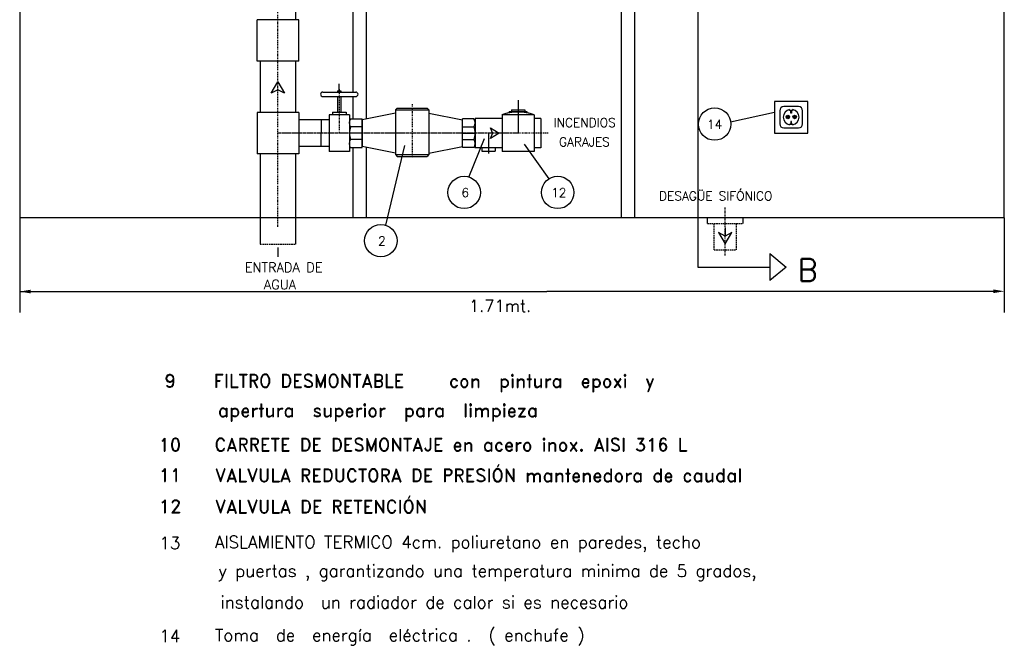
# Model space of a CAD drawing. Header units: millimetres. Extents: x -1738 to -1421, y 322 to 602.
# Tile 3 of 9: x -1612 to -1446, y 324 to 430. Entities that reach past the tile are written whole.
import ezdxf
from ezdxf.enums import TextEntityAlignment as Align

# ---------------------------------------------------------------- set-up
doc = ezdxf.new("R2010")
doc.units = ezdxf.units.MM
for name, pattern in [('TRAZO_Y_PUNTO', [1, 0.5, -0.25, 0, -0.25]), ('TRAZOS', [0.75, 0.5, -0.25]), ('TYZ', [10.5, 10, -0.25, 0, -0.25])]:
    doc.linetypes.add(name, pattern=pattern)
doc.layers.add('POLIET', color=7, linetype='Continuous')
doc.styles.add('ESTANDAR', font='romans.shx')
doc.styles.add('ROMANC', font='ROMAND.SHX')
doc.styles.add('ROMANS8', font='romans8', dxfattribs={"width": 0.75, "height": 0.1})

msp = doc.modelspace()

# ---------------------------------------------------------------- hatches: boundary and pattern name
at = {"lineweight": -3, "ltscale": 0.5}
h = msp.add_hatch(color=256, dxfattribs=at)
h.paths.add_polyline_path([(-1482.54, 413.43, 1), (-1483.13, 413.43, 1)])
h.paths.add_polyline_path([(-1481.39, 413.43, 1), (-1481.97, 413.43, 1)])

# ---------------------------------------------------------------- linework, layer by layer
at = {"color": 1, "lineweight": -3, "ltscale": 0.5}
for p, q in [((-1612.17, 593.36), (-1612.17, 396.45)), ((-1446.37, 396.45), (-1446.37, 593.36)), ((-1446.37, 396.45), (-1612.17, 396.45)), ((-1548.43, 396.45), (-1586.67, 396.45))]:
    msp.add_line(p, q, dxfattribs=at)
at = {"lineweight": -3, "ltscale": 0.5}
for p, q in [((-1553.84, 448.48), (-1553.84, 428.69)), ((-1510.9, 449.04), (-1510.9, 396.45)), ((-1508.65, 449.04), (-1508.65, 396.45)), ((-1565.68, 429.82), (-1565.68, 436.09)), ((-1497.99, 436.23), (-1497.99, 388.16)), ((-1556.09, 433.26), (-1556.09, 417.64)), ((-1572.18, 422.82), (-1572.18, 429.82)), ((-1565.18, 429.82), (-1572.18, 429.82)), ((-1565.18, 422.82), (-1565.18, 429.82)), ((-1553.84, 428.69), (-1553.84, 413.09)), ((-1565.18, 422.82), (-1572.18, 422.82)), ((-1571.68, 422.82), (-1571.68, 414.2)), ((-1565.68, 414.2), (-1565.68, 422.82)), ((-1569.81, 417.44), (-1568.68, 419.33)), ((-1568.68, 418.02), (-1569.81, 417.44)), ((-1568.68, 419.33), (-1567.56, 417.44)), ((-1567.56, 417.44), (-1568.68, 418.02)), ((-1558.63, 417.85), (-1558.07, 417.85)), ((-1558.63, 417.85), (-1558.63, 417.64)), ((-1558.35, 417.64), (-1558.35, 419.03)), ((-1558.07, 417.85), (-1558.07, 417.64)), ((-1561.11, 417.64), (-1555.59, 417.64)), ((-1561.11, 416.86), (-1555.59, 416.86)), ((-1558.63, 416.86), (-1558.63, 414.25)), ((-1558.07, 416.86), (-1558.07, 414.25)), ((-1556.09, 416.86), (-1556.09, 413.14)), ((-1528.25, 416.28), (-1528.25, 410.7)), ((-1548.59, 414.94), (-1548.87, 414.66)), ((-1548.87, 414.66), (-1543.25, 414.66)), ((-1548.87, 414.66), (-1548.87, 407.09)), ((-1548.59, 414.94), (-1543.53, 414.94)), ((-1543.53, 414.94), (-1543.25, 414.66)), ((-1543.25, 414.66), (-1543.25, 407.09)), ((-1529.38, 414.63), (-1529.38, 414.35)), ((-1529.38, 414.63), (-1527.13, 414.63)), ((-1527.13, 414.63), (-1527.13, 414.35)), ((-1481.03, 415.19), (-1483.48, 415.19)), ((-1565.18, 414.2), (-1572.18, 414.2)), ((-1560.04, 412.95), (-1565.18, 412.95)), ((-1561.42, 412.95), (-1561.45, 408.45)), ((-1556.66, 413.8), (-1560.04, 413.8)), ((-1560.04, 413.8), (-1560.04, 407.61)), ((-1559.47, 414.25), (-1557.22, 414.25)), ((-1559.47, 414.25), (-1559.47, 413.8)), ((-1557.22, 414.25), (-1557.22, 413.8)), ((-1556.66, 413.8), (-1556.66, 407.61)), ((-1556.66, 412.95), (-1556.66, 408.45)), ((-1556.66, 412.95), (-1556.66, 408.45)), ((-1548.87, 414.08), (-1554.5, 412.95)), ((-1554.5, 408.27), (-1554.5, 413.14)), ((-1554.5, 412.95), (-1554.5, 408.45)), ((-1543.25, 414.08), (-1537.62, 412.95)), ((-1537.62, 408.27), (-1537.62, 413.14)), ((-1535.45, 413.18), (-1535.45, 408.23)), ((-1530.95, 413.18), (-1535.45, 413.18)), ((-1525.55, 413.8), (-1530.95, 413.8)), ((-1530.95, 413.8), (-1530.95, 407.61)), ((-1529.75, 414.35), (-1529.75, 414.17)), ((-1529.75, 414.35), (-1526.75, 414.35)), ((-1526.75, 414.35), (-1526.75, 414.17)), ((-1525.55, 413.8), (-1525.55, 407.61)), ((-1524.41, 413.18), (-1525.55, 413.18)), ((-1492.45, 412.62), (-1485.06, 414.23)), ((-1484.18, 414.49), (-1484.18, 412.29)), ((-1480.33, 412.29), (-1480.33, 414.49)), ((-1483.48, 411.59), (-1481.03, 411.59)), ((-1482.01, 412.24), (-1482.51, 412.23)), ((-1482.51, 412.23), (-1482.51, 412.1)), ((-1482.01, 412.1), (-1482.01, 412.24)), ((-1536.52, 403.32), (-1533.92, 409.78)), ((-1533.2, 410.7), (-1533.2, 407.3)), ((-1560.04, 408.45), (-1565.18, 408.45)), ((-1556.09, 408.27), (-1556.09, 396.45)), ((-1548.87, 407.33), (-1554.5, 408.45)), ((-1553.84, 408.32), (-1553.84, 396.45)), ((-1550.54, 395.19), (-1547.34, 408.63)), ((-1543.25, 407.33), (-1537.62, 408.45)), ((-1530.95, 408.23), (-1535.45, 408.23)), ((-1534.33, 408.23), (-1534.33, 407.65)), ((-1532.08, 408.23), (-1532.08, 407.65)), ((-1522.99, 403.04), (-1527.15, 408.87)), ((-1524.41, 408.23), (-1525.55, 408.23)), ((-1565.18, 407.2), (-1572.18, 407.2)), ((-1571.68, 407.2), (-1571.68, 391.99)), ((-1565.68, 391.99), (-1565.68, 407.2)), ((-1556.66, 407.61), (-1560.04, 407.61)), ((-1548.87, 407.09), (-1548.59, 406.8)), ((-1548.87, 407.09), (-1543.25, 407.09)), ((-1548.59, 406.8), (-1543.53, 406.8)), ((-1543.25, 407.09), (-1543.53, 406.8)), ((-1534.33, 407.65), (-1532.08, 407.65)), ((-1525.55, 407.61), (-1530.95, 407.61)), ((-1496.37, 395.48), (-1496.37, 396.45)), ((-1490.37, 395.48), (-1490.37, 396.45)), ((-1493.37, 394.82), (-1493.37, 393.37)), ((-1494.5, 393.95), (-1493.37, 392.06)), ((-1493.37, 393.37), (-1494.5, 393.95)), ((-1493.37, 392.06), (-1492.25, 393.95)), ((-1492.25, 393.95), (-1493.37, 393.37)), ((-1485.87, 390.41), (-1483.09, 388.16)), ((-1485.87, 390.41), (-1485.87, 385.91)), ((-1497.99, 388.16), (-1485.87, 388.16)), ((-1483.09, 388.16), (-1485.87, 385.91)), ((-1538.19, 384.02), (-1523.41, 384.02))]:
    msp.add_line(p, q, dxfattribs=at)
at = {"linetype": 'TRAZO_Y_PUNTO', "lineweight": -3, "ltscale": 0.5}
for p, q in [((-1568.68, 394.95), (-1568.68, 445.04)), ((-1558.35, 418.1), (-1558.35, 410.7)), ((-1546.06, 415.6), (-1546.06, 406.6)), ((-1528.25, 410.7), (-1568.68, 410.7)), ((-1523.19, 410.7), (-1568.68, 410.7)), ((-1493.37, 390.11), (-1493.37, 398.23))]:
    msp.add_line(p, q, dxfattribs=at)
at = {"linetype": 'Continuous', "lineweight": -3, "ltscale": 0.5}
for p, q in [((-1556.44, 413.14), (-1554.5, 413.14)), ((-1535.68, 413.14), (-1537.62, 413.14)), ((-1556.44, 408.27), (-1554.5, 408.27)), ((-1535.68, 408.27), (-1537.62, 408.27))]:
    msp.add_line(p, q, dxfattribs=at)
at = {"linetype": 'TYZ', "lineweight": -3, "ltscale": 0.5}
for p, q in [((-1554.5, 410.7), (-1556.66, 410.7)), ((-1537.62, 410.7), (-1535.45, 410.7)), ((-1568.68, 391.46), (-1568.68, 389.87))]:
    msp.add_line(p, q, dxfattribs=at)
at = {"color": 0, "linetype": 'ByBlock', "lineweight": -3, "ltscale": 0.5}
for p, q in [((-1612.17, 396.4), (-1612.17, 380.51)), ((-1446.37, 396.45), (-1446.37, 380.51)), ((-1612.17, 384.02), (-1538.19, 384.02)), ((-1447.49, 384.06), (-1523.41, 384.02))]:
    msp.add_line(p, q, dxfattribs=at)
at = {"linetype": 'TRAZOS', "lineweight": -3, "ltscale": 0.5}
for p, q in [((-1496.37, 395.48), (-1490.37, 395.48)), ((-1495.24, 391.04), (-1495.24, 395.48)), ((-1491.49, 391.04), (-1491.49, 395.48)), ((-1571.68, 391.99), (-1565.68, 391.99)), ((-1495.24, 391.04), (-1491.49, 391.04))]:
    msp.add_line(p, q, dxfattribs=at)
at = {"lineweight": -3, "ltscale": 0.5}
for points in [[(-1479.46, 416.06), (-1485.06, 416.06), (-1485.06, 410.72), (-1479.46, 410.72)], [(-1482.32, 414.54), (-1482.2, 414.54), (-1482.2, 414.1), (-1482.32, 414.1)], [(-1482.3, 412.24), (-1482.18, 412.24), (-1482.18, 412.67), (-1482.3, 412.67)]]:
    msp.add_lwpolyline(points, close=True, dxfattribs=at)
msp.add_lwpolyline([(-1482.02, 414.68), (-1482.02, 414.54), (-1482.53, 414.54), (-1482.53, 414.68)], dxfattribs=at)
for centre, radius in [((-1495.15, 412.23), 2.73), ((-1482.83, 413.43), 0.294), ((-1481.68, 413.43), 0.294), ((-1537.33, 400.72), 2.73), ((-1521.57, 400.72), 2.73), ((-1551.36, 392.59), 2.73)]:
    msp.add_circle(centre, radius, dxfattribs=at)
for centre, radius, start, end in [((-1561.11, 417.25), 0.387, 90, 270), ((-1555.59, 417.25), 0.387, 270, 90), ((-1483.48, 414.49), 0.703, 90, 180), ((-1482.26, 413.39), 1.32, 101.97, 258.8648), ((-1482.26, 413.39), 1.32, 281.0153, 79.8174), ((-1481.03, 414.49), 0.703, 0, 90), ((-1528.25, 407.18), 7.15, 67.7756, 112.2244), ((-1528.25, 406.09), 8.17, 70.6742, 109.3258), ((-1528.25, 405.98), 8.27, 70.9268, 109.0732), ((-1483.48, 412.29), 0.703, 180, 270), ((-1481.03, 412.29), 0.703, 270, 0)]:
    msp.add_arc(centre, radius, start, end, dxfattribs=at)
at = {"color": 0, "linetype": 'ByBlock', "lineweight": -3, "ltscale": 0.5}
for points in [[(-1610.3, 384.34), (-1610.3, 383.71), (-1612.17, 384.02)], [(-1448.24, 384.38), (-1448.24, 383.76), (-1446.37, 384.07)]]:
    msp.add_solid(points, dxfattribs=at)
at = {"layer": 'POLIET', "lineweight": -3, "ltscale": 0.5}
for p, q in [((-1572.18, 414.2), (-1572.18, 407.2)), ((-1565.18, 414.2), (-1565.18, 407.2)), ((-1524.41, 413.18), (-1524.41, 408.23)), ((-1554.5, 411.79), (-1556.44, 411.79)), ((-1537.62, 411.79), (-1535.68, 411.79)), ((-1532.53, 410.76), (-1532.89, 411.6)), ((-1532.89, 411.6), (-1531.42, 410.7)), ((-1554.5, 410.7), (-1556.66, 410.7)), ((-1554.5, 409.62), (-1556.44, 409.62)), ((-1537.62, 410.7), (-1535.45, 410.7)), ((-1537.62, 409.62), (-1535.68, 409.62)), ((-1531.42, 410.7), (-1532.89, 409.81)), ((-1532.89, 409.81), (-1532.53, 410.64))]:
    msp.add_line(p, q, dxfattribs=at)
for centre, radius, start, end in [((-1555.54, 412.46), 1.13, 143.0676, 216.9324), ((-1536.58, 412.46), 1.13, 323.0676, 36.9324), ((-1553.95, 410.7), 2.71, 156.4218, 203.5782), ((-1538.16, 410.7), 2.71, 336.4218, 23.5782), ((-1555.54, 408.94), 1.13, 143.0676, 216.9324), ((-1536.58, 408.94), 1.13, 323.0676, 36.9324)]:
    msp.add_arc(centre, radius, start, end, dxfattribs=at)

# ---------------------------------------------------------------- texts
at = {"lineweight": -3, "ltscale": 0.5}
for s, height, style, p in [('14', 1.5, 'ESTANDAR', (-1495.15, 411.45)), ('6', 1.5, 'ESTANDAR', (-1537.14, 399.94)), ('12', 1.5, 'ESTANDAR', (-1521.39, 399.94)), ('DESAGÜE SIFÓNICO', 1.5, 'ESTANDAR', (-1494.96, 399.38)), ('2', 1.5, 'ESTANDAR', (-1551.17, 391.81)), ('ENTRADA DE', 1.6, 'ESTANDAR', (-1567.71, 387.31)), ('B', 3.75, 'ROMANS8', (-1479.47, 385.77)), ('AGUA', 1.6, 'ESTANDAR', (-1568.34, 384.4)), ('1.71mt.', 2, 'ROMANS8', (-1531.28, 380.61))]:
    msp.add_text(s, height=height, dxfattribs=dict(at, style=style)).set_placement(p, align=Align.CENTER)
at = {"lineweight": -3, "ltscale": 0.5, "style": 'ROMANC'}
for s, height, p in [('9', 2.2, (-1587.77, 367.22)), ('FILTRO DESMONTABLE', 2.2, (-1579.5, 367.22)), ('con  pintura  epoxi  y  ', 2.2, (-1539.89, 367.2)), ('apertura  superior  para  limpieza  ', 2.2, (-1578.81, 362.24)), ('10', 2.2, (-1588.76, 356.46)), ('CARRETE DE DESMONTAJE en acero inox. AISI 316 L', 2.2, (-1579.37, 356.47)), ('VALVULA REDUCTORA DE PRESIÓN mantenedora de caudal', 2.2, (-1579.3, 351.3)), ('11', 2.2, (-1588.73, 351.35)), ('12', 2.2, (-1588.73, 346.09)), ('VALVULA DE RETENCIÓN', 2.2, (-1579.3, 346.04)), ('13', 2.062, (-1588.66, 340.03)), ('AISLAMIENTO TERMICO 4cm. poliuretano en paredes, techo ', 2.0625, (-1579.3, 340.17)), ('y puertas , garantizando una temperatura minima de 5 grados,', 2.0625, (-1578.71, 335.33)), ('instalando  un radiador de calor si es necesario', 2.0625, (-1578.35, 330.03)), ('14', 2.062, (-1588.66, 324.35)), ('Toma  de  energía  eléctrica .  ( enchufe )', 2.0625, (-1579.3, 324.49))]:
    msp.add_text(s, height=height, dxfattribs=at).set_placement(p, align=Align.BOTTOM_LEFT)
at = {"layer": 'POLIET', "lineweight": -3, "ltscale": 0.5, "style": 'ROMANC'}
for s, p in [('INCENDIOS ', (-1516.52, 411.74)), ('GARAJES ', (-1516.56, 408.48))]:
    msp.add_text(s, height=1.5, dxfattribs=at).set_placement(p, align=Align.CENTER)

doc.saveas('drawing.dxf')
